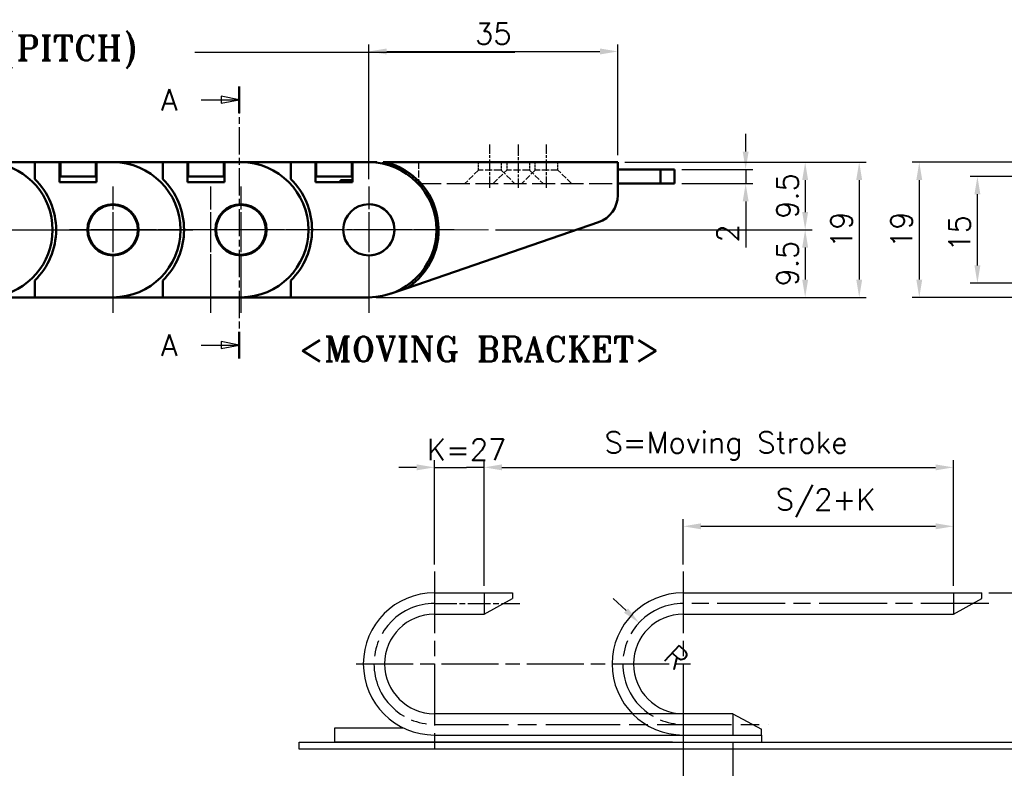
# Model space of a CAD drawing. Header units: millimetres. Extents: x 10 to 410, y 10 to 296.
# Tile 3 of 8: x 193 to 332, y 73 to 178. Entities that reach past the tile are written whole.
import ezdxf

# ---------------------------------------------------------------- set-up
doc = ezdxf.new("R2010")
doc.units = ezdxf.units.MM
doc.linetypes.add('CHAIN', pattern=[0.35429999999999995, 0.2362, -0.0295, 0.0591, -0.0295])
doc.linetypes.add('DASHED', pattern=[0.2068, 0.1655, -0.0413])
doc.layers.get('0').update_dxf_attribs({"lineweight": 25})
for name, color, linetype, lineweight in [('기호(ISO)', 7, 'Continuous', 25), ('단면선(ISO)', 3, 'CHAIN', 25), ('스케치 형상(ISO)', 7, 'Continuous', 25), ('외형선(ISO)', 7, 'Continuous', 50), ('중심 표식(ISO)', 1, 'CHAIN', 25), ('중심선(ISO)', 1, 'CHAIN', 25), ('치수(ISO)', 7, 'Continuous', 25)]:
    doc.layers.add(name, color=color, linetype=linetype, lineweight=lineweight)
doc.styles.add('주 문자 (ISO)', font='tahoma.ttf')
doc.styles.add('한신치수', font='RomanS.shx')
doc.dimstyles.new('한신체인', dxfattribs={"dimtxt": 3, "dimasz": 2.5, "dimexe": 1, "dimexo": 1, "dimgap": 1, "dimtad": 1, "dimrnd": 1e-08, "dimdsep": 46, "dimtxsty": '한신치수', "dimcen": 0.09, "dimdle": 10, "dimclrd": 3, "dimclre": 3, "dimclrt": 3, "dimazin": 2, "dimtfac": 1.168400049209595, "dimtmove": 0, "dimatfit": 3, "dimfxl": 0, "dimtolj": 1, "dimlwd": -1, "dimlwe": -1, "dimarcsym": 0})

# ---------------------------------------------------------------- blocks, each defined once
blk = doc.blocks.new('*D10')
at = {"layer": 'Defpoints', "color": 0, "transparency": 16777216}
for p in [(280.5325248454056, 93.41792747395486), (286.7482550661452, 87.62010910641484)]:
    blk.add_point(p, dxfattribs=at)
at = {"layer": '치수(ISO)', "color": 3, "transparency": 16777216}
blk.add_line((278.7043688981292, 95.12316817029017), (276.876212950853, 96.82840886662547), dxfattribs=at)
blk.add_solid([(278.9885756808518, 95.42786082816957), (278.4201621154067, 94.81847551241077), (280.5325248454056, 93.41792747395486)], dxfattribs=at)
at = {"layer": '치수(ISO)', "color": 3, "transparency": 16777216, "insert": (285.0116445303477, 89.23995940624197), "char_height": 3, "attachment_point": 5, "rotation": 316.9923283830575, "style": '한신치수'}
blk.add_mtext('\\A1; R', dxfattribs=at)
blk = doc.blocks.new('*D11')
at = {"layer": 'Defpoints', "color": 0, "transparency": 16777216}
for p in [(258.7482550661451, 115.2654489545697), (251.7482550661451, 100.6201091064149), (258.7482550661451, 97.62010910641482)]:
    blk.add_point(p, dxfattribs=at)
at = {"layer": '치수(ISO)', "color": 3, "transparency": 16777216}
for p, q in [((249.2482550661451, 115.2654489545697), (246.7482550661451, 115.2654489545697)), ((251.7482550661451, 101.6201091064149), (251.7482550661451, 116.2654489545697)), ((251.7482550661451, 115.2654489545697), (254.2482550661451, 115.2654489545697)), ((254.2482550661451, 115.2654489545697), (256.2482550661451, 115.2654489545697)), ((258.7482550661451, 115.2654489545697), (256.2482550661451, 115.2654489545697)), ((258.7482550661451, 98.62010910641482), (258.7482550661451, 116.2654489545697)), ((261.2482550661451, 115.2654489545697), (263.7482550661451, 115.2654489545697))]:
    blk.add_line(p, q, dxfattribs=at)
for points in [[(249.2482550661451, 115.6821156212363), (249.2482550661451, 114.848782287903), (251.7482550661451, 115.2654489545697)], [(261.2482550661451, 115.6821156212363), (261.2482550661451, 114.848782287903), (258.7482550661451, 115.2654489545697)]]:
    blk.add_solid(points, dxfattribs=at)
at = {"layer": '치수(ISO)', "color": 3, "transparency": 16777216, "insert": (255.2482550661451, 117.7654489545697), "char_height": 3, "attachment_point": 5, "style": '한신치수'}
blk.add_mtext('\\A1; K=27', dxfattribs=at)
blk = doc.blocks.new('*D12')
at = {"layer": 'Defpoints', "color": 0, "transparency": 16777216}
for p in [(324.7482550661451, 106.9754481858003), (286.7482550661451, 100.6201091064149), (324.7482550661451, 97.62010910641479)]:
    blk.add_point(p, dxfattribs=at)
at = {"layer": '치수(ISO)', "color": 3, "transparency": 16777216}
for p, q in [((286.7482550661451, 101.6201091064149), (286.7482550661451, 107.9754481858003)), ((289.2482550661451, 106.9754481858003), (322.2482550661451, 106.9754481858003)), ((324.7482550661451, 98.62010910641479), (324.7482550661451, 107.9754481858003))]:
    blk.add_line(p, q, dxfattribs=at)
for points in [[(289.2482550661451, 107.3921148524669), (289.2482550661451, 106.5587815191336), (286.7482550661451, 106.9754481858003)], [(322.2482550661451, 107.3921148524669), (322.2482550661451, 106.5587815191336), (324.7482550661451, 106.9754481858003)]]:
    blk.add_solid(points, dxfattribs=at)
at = {"layer": '치수(ISO)', "color": 3, "transparency": 16777216, "insert": (305.7482550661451, 110.2611624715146), "char_height": 3, "attachment_point": 5, "style": '한신치수'}
blk.add_mtext('\\A1; S/2+K', dxfattribs=at)
blk = doc.blocks.new('*D13')
at = {"layer": 'Defpoints', "color": 0, "transparency": 16777216}
for p in [(324.7482550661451, 115.2654489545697), (258.7482550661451, 97.62010910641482), (324.7482550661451, 97.62010910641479)]:
    blk.add_point(p, dxfattribs=at)
at = {"layer": '치수(ISO)', "color": 3, "transparency": 16777216}
for p, q in [((258.7482550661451, 98.62010910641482), (258.7482550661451, 116.2654489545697)), ((261.2482550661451, 115.2654489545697), (322.2482550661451, 115.2654489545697)), ((324.7482550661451, 98.62010910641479), (324.7482550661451, 116.2654489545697))]:
    blk.add_line(p, q, dxfattribs=at)
for points in [[(261.2482550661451, 115.6821156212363), (261.2482550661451, 114.848782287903), (258.7482550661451, 115.2654489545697)], [(322.2482550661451, 115.6821156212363), (322.2482550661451, 114.848782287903), (324.7482550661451, 115.2654489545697)]]:
    blk.add_solid(points, dxfattribs=at)
at = {"layer": '치수(ISO)', "color": 3, "transparency": 16777216, "insert": (291.7482550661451, 118.2654489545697), "char_height": 3, "attachment_point": 5, "style": '한신치수'}
blk.add_mtext('\\A1; S=Moving Stroke', dxfattribs=at)
blk = doc.blocks.new('*D14')
at = {"layer": 'Defpoints', "color": 0, "transparency": 16777216}
for p in [(286.7482550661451, 77.62010910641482), (293.7482550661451, 77.62010910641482), (293.7482550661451, 66.42090469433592)]:
    blk.add_point(p, dxfattribs=at)
at = {"layer": '치수(ISO)', "color": 3, "transparency": 16777216}
for p, q in [((286.7482550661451, 76.62010910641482), (286.7482550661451, 65.42090469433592)), ((293.7482550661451, 76.62010910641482), (293.7482550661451, 65.42090469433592)), ((284.2482550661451, 66.42090469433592), (281.7482550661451, 66.42090469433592)), ((286.7482550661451, 66.42090469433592), (289.2482550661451, 66.42090469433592)), ((289.2482550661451, 66.42090469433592), (291.2482550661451, 66.42090469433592)), ((293.7482550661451, 66.42090469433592), (291.2482550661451, 66.42090469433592)), ((296.2482550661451, 66.42090469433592), (298.7482550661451, 66.42090469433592))]:
    blk.add_line(p, q, dxfattribs=at)
for points in [[(284.2482550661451, 66.83757136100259), (284.2482550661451, 66.00423802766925), (286.7482550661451, 66.42090469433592)], [(296.2482550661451, 66.83757136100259), (296.2482550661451, 66.00423802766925), (293.7482550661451, 66.42090469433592)]]:
    blk.add_solid(points, dxfattribs=at)
at = {"layer": '치수(ISO)', "color": 3, "transparency": 16777216, "insert": (290.2482550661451, 68.92090469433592), "char_height": 3, "attachment_point": 5, "style": '한신치수'}
blk.add_mtext('\\A1; K', dxfattribs=at)
blk = doc.blocks.new('*D15')
at = {"layer": 'Defpoints', "color": 0, "transparency": 16777216}
for p in [(328.7482550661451, 97.62010910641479), (343.6476574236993, 97.62010910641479), (337.7482550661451, 76.62010910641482)]:
    blk.add_point(p, dxfattribs=at)
at = {"layer": '치수(ISO)', "color": 3, "transparency": 16777216}
for p, q in [((329.7482550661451, 97.62010910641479), (344.6476574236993, 97.62010910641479)), ((343.6476574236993, 79.12010910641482), (343.6476574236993, 95.12010910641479)), ((338.7482550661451, 76.62010910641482), (344.6476574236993, 76.62010910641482))]:
    blk.add_line(p, q, dxfattribs=at)
for points in [[(343.2309907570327, 95.12010910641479), (344.064324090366, 95.12010910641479), (343.6476574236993, 97.62010910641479)], [(343.2309907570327, 79.12010910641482), (344.064324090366, 79.12010910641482), (343.6476574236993, 76.62010910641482)]]:
    blk.add_solid(points, dxfattribs=at)
at = {"layer": '치수(ISO)', "color": 3, "transparency": 16777216, "insert": (341.1476574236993, 87.1201091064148), "char_height": 3, "attachment_point": 5, "rotation": 90, "style": '한신치수'}
blk.add_mtext('\\A1; H', dxfattribs=at)
blk = doc.blocks.new('*D16')
at = {"layer": 'Defpoints', "color": 0, "transparency": 16777216}
for p in [(231.6345914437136, 158.1815642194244), (18.49945602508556, 65.18154711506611), (95.96648549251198, 65.1815471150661)]:
    blk.add_point(p, dxfattribs=at)
at = {"layer": '치수(ISO)', "color": 3, "transparency": 16777216}
for p, q in [((230.6345914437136, 158.1815642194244), (17.49945602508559, 158.1815642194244)), ((18.49945602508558, 155.6815642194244), (18.49945602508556, 67.68154711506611)), ((94.96648549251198, 65.1815471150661), (17.49945602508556, 65.18154711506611))]:
    blk.add_line(p, q, dxfattribs=at)
for points in [[(18.08278935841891, 155.6815642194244), (18.91612269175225, 155.6815642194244), (18.49945602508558, 158.1815642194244)], [(18.08278935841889, 67.68154711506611), (18.91612269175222, 67.68154711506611), (18.49945602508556, 65.18154711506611)]]:
    blk.add_solid(points, dxfattribs=at)
at = {"layer": '치수(ISO)', "color": 3, "transparency": 16777216, "insert": (15.99945602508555, 111.6815556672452), "char_height": 3, "attachment_point": 5, "rotation": 90, "style": '한신치수'}
blk.add_mtext('\\A1;93', dxfattribs=at)
blk = doc.blocks.new('*D20')
at = {"layer": 'Defpoints', "color": 0, "transparency": 16777216}
for p in [(285.5341717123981, 157.1815452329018), (295.5341717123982, 157.1815452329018), (285.5341717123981, 155.1815452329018)]:
    blk.add_point(p, dxfattribs=at)
at = {"layer": '치수(ISO)', "color": 3, "transparency": 16777216}
for p, q in [((295.5341717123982, 159.6815452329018), (295.5341717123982, 162.1815452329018)), ((286.5341717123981, 157.1815452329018), (296.5341717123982, 157.1815452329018)), ((295.5341717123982, 157.1815452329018), (295.5341717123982, 155.1815452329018)), ((286.5341717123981, 155.1815452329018), (296.5341717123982, 155.1815452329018)), ((295.5341717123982, 152.6815452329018), (295.5341717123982, 146.1815452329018))]:
    blk.add_line(p, q, dxfattribs=at)
for points in [[(295.1175050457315, 159.6815452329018), (295.9508383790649, 159.6815452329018), (295.5341717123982, 157.1815452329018)], [(295.1175050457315, 152.6815452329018), (295.9508383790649, 152.6815452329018), (295.5341717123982, 155.1815452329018)]]:
    blk.add_solid(points, dxfattribs=at)
at = {"layer": '치수(ISO)', "color": 3, "transparency": 16777216, "insert": (293.0341717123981, 148.1815452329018), "char_height": 3, "attachment_point": 5, "rotation": 90, "style": '한신치수'}
blk.add_mtext('\\A1;2', dxfattribs=at)
blk = doc.blocks.new('*D21')
at = {"layer": 'Defpoints', "color": 0, "transparency": 16777216}
for p in [(277.5341717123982, 158.1815452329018), (259.3513380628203, 148.6821369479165), (303.9011200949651, 148.6821369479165)]:
    blk.add_point(p, dxfattribs=at)
at = {"layer": '치수(ISO)', "color": 3, "transparency": 16777216}
for p, q in [((278.5341717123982, 158.1815452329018), (304.9011200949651, 158.1815452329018)), ((303.9011200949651, 155.6815452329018), (303.9011200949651, 151.1821369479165)), ((260.3513380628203, 148.6821369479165), (304.9011200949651, 148.6821369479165))]:
    blk.add_line(p, q, dxfattribs=at)
for points in [[(303.4844534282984, 155.6815452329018), (304.3177867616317, 155.6815452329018), (303.9011200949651, 158.1815452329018)], [(303.4844534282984, 151.1821369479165), (304.3177867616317, 151.1821369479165), (303.9011200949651, 148.6821369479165)]]:
    blk.add_solid(points, dxfattribs=at)
at = {"layer": '치수(ISO)', "color": 3, "transparency": 16777216, "insert": (301.401120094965, 153.4318410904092), "char_height": 3, "attachment_point": 5, "rotation": 90, "style": '한신치수'}
blk.add_mtext('\\A1;9.5', dxfattribs=at)
blk = doc.blocks.new('2dTransSection1')
at = {"layer": '단면선(ISO)', "linetype": 'CHAIN', "ltscale": 16.23422431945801}
blk.add_line((224.2663498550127, 168.8529588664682), (224.2663498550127, 130.5904587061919), dxfattribs=at)
at = {"layer": '단면선(ISO)', "linetype": 'Continuous', "lineweight": 50}
for p, q in [((224.2663498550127, 168.8529588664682), (224.2663498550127, 165.1011731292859)), ((224.2663498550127, 134.3422444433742), (224.2663498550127, 130.5904587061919))]:
    blk.add_line(p, q, dxfattribs=at)
at = {"layer": '단면선(ISO)', "linetype": 'Continuous'}
for p, q in [((218.9260339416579, 166.977065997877), (221.7663498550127, 166.977065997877)), ((224.2663498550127, 166.977065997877), (221.7663498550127, 167.477065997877)), ((221.7663498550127, 167.477065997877), (221.7663498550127, 166.477065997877)), ((221.7663498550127, 166.977065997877), (224.2663498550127, 166.977065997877)), ((221.7663498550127, 166.477065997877), (224.2663498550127, 166.977065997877)), ((224.2663498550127, 132.4663515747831), (221.7663498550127, 132.966351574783)), ((221.7663498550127, 132.966351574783), (221.7663498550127, 131.9663515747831)), ((218.9260339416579, 132.4663515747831), (221.7663498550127, 132.4663515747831)), ((221.7663498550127, 132.4663515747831), (224.2663498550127, 132.4663515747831)), ((221.7663498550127, 131.9663515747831), (224.2663498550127, 132.4663515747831))]:
    blk.add_line(p, q, dxfattribs=at)
at = {"layer": '단면선(ISO)', "linetype": 'Continuous', "flags": 128}
for points in [[(221.7663501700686, 166.4770656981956), (224.2663501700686, 166.9770676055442), (221.7663501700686, 167.4770647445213), (221.7663501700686, 166.4770656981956)], [(221.7663501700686, 131.9663506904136), (224.2663501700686, 132.4663525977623), (221.7663501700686, 132.9663521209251), (221.7663501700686, 131.9663506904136)]]:
    blk.add_lwpolyline(points, dxfattribs=at)
at = {"layer": '단면선(ISO)'}
for points in [[(221.7663501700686, 166.4770656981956), (224.2663501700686, 166.9770676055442), (221.7663501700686, 167.4770647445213), (221.7663501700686, 166.4770656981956)], [(221.7663501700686, 131.9663506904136), (224.2663501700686, 132.4663525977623), (221.7663501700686, 132.9663521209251), (221.7663501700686, 131.9663506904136)]]:
    blk.add_solid(points, dxfattribs=at)
at = {"layer": '단면선(ISO)', "char_height": 3.00000011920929, "attachment_point": 7, "style": '한신치수'}
for insert in [(213.2793636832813, 165.4543022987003), (213.2793636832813, 130.9435878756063)]:
    blk.add_mtext('A', dxfattribs=dict(at, insert=insert))
blk = doc.blocks.new('MOVING BRACKET')
at = {"layer": '기호(ISO)', "color": 2, "insert": (-28.11367750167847, 1.870082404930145), "char_height": 3.499999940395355, "attachment_point": 1, "style": '주 문자 (ISO)'}
blk.add_mtext('\\fRomanT|b0|i0;\\H3.5000;<MOVING BRACKET>', dxfattribs=at)
blk = doc.blocks.new('*D41')
at = {"layer": 'Defpoints', "color": 0, "transparency": 16777216}
for p in [(277.5341717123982, 173.7643001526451), (277.5341717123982, 158.1815452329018), (242.5345628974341, 154.7815419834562)]:
    blk.add_point(p, dxfattribs=at)
at = {"layer": '치수(ISO)', "color": 3, "transparency": 16777216}
for p, q in [((242.5345628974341, 155.7815419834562), (242.5345628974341, 174.7643001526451)), ((277.5341717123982, 159.1815452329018), (277.5341717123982, 174.7643001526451)), ((245.0345628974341, 173.7643001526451), (275.0341717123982, 173.7643001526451))]:
    blk.add_line(p, q, dxfattribs=at)
for points in [[(245.0345628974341, 174.1809668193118), (245.0345628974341, 173.3476334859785), (242.5345628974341, 173.7643001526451)], [(275.0341717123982, 174.1809668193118), (275.0341717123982, 173.3476334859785), (277.5341717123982, 173.7643001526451)]]:
    blk.add_solid(points, dxfattribs=at)
at = {"layer": '치수(ISO)', "color": 3, "transparency": 16777216, "insert": (260.0343673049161, 176.2643001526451), "char_height": 3, "attachment_point": 5, "style": '한신치수'}
blk.add_mtext('\\A1;35', dxfattribs=at)
blk = doc.blocks.new('*D45')
at = {"layer": 'Defpoints', "color": 0, "transparency": 16777216}
for p in [(328.1313940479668, 156.1815747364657), (342.3735708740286, 156.1815747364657), (342.2735708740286, 141.1815900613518)]:
    blk.add_point(p, dxfattribs=at)
at = {"layer": '치수(ISO)', "color": 3, "transparency": 16777216}
for p, q in [((341.3735708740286, 156.1815747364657), (327.1313940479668, 156.1815747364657)), ((328.1313940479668, 143.6815900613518), (328.1313940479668, 153.6815747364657)), ((341.2735708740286, 141.1815900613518), (327.1313940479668, 141.1815900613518))]:
    blk.add_line(p, q, dxfattribs=at)
for points in [[(327.7147273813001, 153.6815747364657), (328.5480607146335, 153.6815747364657), (328.1313940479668, 156.1815747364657)], [(327.7147273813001, 143.6815900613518), (328.5480607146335, 143.6815900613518), (328.1313940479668, 141.1815900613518)]]:
    blk.add_solid(points, dxfattribs=at)
at = {"layer": '치수(ISO)', "color": 3, "transparency": 16777216, "insert": (325.6313940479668, 148.1815816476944), "char_height": 3, "attachment_point": 5, "rotation": 90, "style": '한신치수'}
blk.add_mtext('\\A1;15', dxfattribs=at)
blk = doc.blocks.new('*D46')
at = {"layer": 'Defpoints', "color": 0, "transparency": 16777216}
for p in [(337.2735708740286, 158.1815968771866), (319.9513979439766, 139.1815968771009), (337.2735708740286, 139.1815968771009)]:
    blk.add_point(p, dxfattribs=at)
at = {"layer": '치수(ISO)', "color": 3, "transparency": 16777216}
for p, q in [((336.2735708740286, 158.1815968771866), (318.9513979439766, 158.1815968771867)), ((319.9513979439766, 155.6815968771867), (319.9513979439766, 141.6815968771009)), ((336.2735708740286, 139.1815968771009), (318.9513979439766, 139.1815968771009))]:
    blk.add_line(p, q, dxfattribs=at)
for points in [[(319.53473127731, 155.6815968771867), (320.3680646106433, 155.6815968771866), (319.9513979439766, 158.1815968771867)], [(319.53473127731, 141.6815968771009), (320.3680646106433, 141.6815968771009), (319.9513979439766, 139.1815968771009)]]:
    blk.add_solid(points, dxfattribs=at)
at = {"layer": '치수(ISO)', "color": 3, "transparency": 16777216, "insert": (317.4513979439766, 148.6815968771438), "char_height": 3, "attachment_point": 5, "rotation": 90, "style": '한신치수'}
blk.add_mtext('\\A1;19', dxfattribs=at)
blk = doc.blocks.new('*D47')
at = {"layer": 'Defpoints', "color": 0, "transparency": 16777216}
for p in [(277.5341717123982, 158.1815452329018), (242.5345343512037, 139.1815419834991), (311.5031991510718, 139.1815419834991)]:
    blk.add_point(p, dxfattribs=at)
at = {"layer": '치수(ISO)', "color": 3, "transparency": 16777216}
for p, q in [((278.5341717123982, 158.1815452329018), (312.5031991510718, 158.1815452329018)), ((311.5031991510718, 155.6815452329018), (311.5031991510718, 141.6815419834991)), ((243.5345343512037, 139.1815419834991), (312.5031991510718, 139.1815419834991))]:
    blk.add_line(p, q, dxfattribs=at)
for points in [[(311.0865324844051, 155.6815452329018), (311.9198658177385, 155.6815452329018), (311.5031991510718, 158.1815452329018)], [(311.0865324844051, 141.6815419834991), (311.9198658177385, 141.6815419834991), (311.5031991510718, 139.1815419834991)]]:
    blk.add_solid(points, dxfattribs=at)
at = {"layer": '치수(ISO)', "color": 3, "transparency": 16777216, "insert": (309.0031991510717, 148.6815436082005), "char_height": 3, "attachment_point": 5, "rotation": 90, "style": '한신치수'}
blk.add_mtext('\\A1;19', dxfattribs=at)
blk = doc.blocks.new('*D52')
at = {"layer": 'Defpoints', "color": 0, "transparency": 16777216}
for p in [(259.3513380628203, 148.6821369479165), (242.5345343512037, 139.1815419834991), (303.9011200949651, 139.1815419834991)]:
    blk.add_point(p, dxfattribs=at)
at = {"layer": '치수(ISO)', "color": 3, "transparency": 16777216}
for p, q in [((260.3513380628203, 148.6821369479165), (304.9011200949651, 148.6821369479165)), ((303.9011200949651, 146.1821369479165), (303.9011200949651, 141.6815419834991)), ((243.5345343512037, 139.1815419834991), (304.9011200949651, 139.1815419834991))]:
    blk.add_line(p, q, dxfattribs=at)
for points in [[(303.4844534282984, 146.1821369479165), (304.3177867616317, 146.1821369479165), (303.9011200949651, 148.6821369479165)], [(303.4844534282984, 141.6815419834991), (304.3177867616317, 141.6815419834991), (303.9011200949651, 139.1815419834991)]]:
    blk.add_solid(points, dxfattribs=at)
at = {"layer": '치수(ISO)', "color": 3, "transparency": 16777216, "insert": (301.401120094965, 143.9318394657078), "char_height": 3, "attachment_point": 5, "rotation": 90, "style": '한신치수'}
blk.add_mtext('\\A1;9.5', dxfattribs=at)

msp = doc.modelspace()

# ---------------------------------------------------------------- linework, layer by layer
at = {"layer": '스케치 형상(ISO)', "color": 3}
msp.add_line((218.0668721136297, 173.6821369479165), (263.0668721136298, 173.6821369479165), dxfattribs=at)
at = {"layer": '스케치 형상(ISO)', "color": 2, "linetype": 'DASHED', "lineweight": 25, "ltscale": 5.711226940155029}
msp.add_line((249.5341717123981, 158.1815452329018), (249.5341717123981, 155.1815452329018), dxfattribs=at)
at = {"layer": '스케치 형상(ISO)', "color": 2, "linetype": 'DASHED', "lineweight": 25, "ltscale": 2.094053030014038}
for p, q in [((257.9341717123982, 157.0815452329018), (257.9341717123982, 158.1815452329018)), ((261.1341717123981, 158.1815452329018), (261.1341717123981, 157.0815452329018)), ((261.9341717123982, 158.1815452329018), (261.9341717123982, 157.0815452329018)), ((265.1341717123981, 158.1815452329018), (265.1341717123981, 157.0815452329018)), ((265.9341717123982, 157.0815452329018), (265.9341717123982, 158.1815452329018)), ((269.1341717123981, 157.0815452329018), (269.1341717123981, 158.1815452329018))]:
    msp.add_line(p, q, dxfattribs=at)
at = {"layer": '스케치 형상(ISO)', "color": 2, "linetype": 'DASHED', "lineweight": 25, "ltscale": 5.115355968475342}
for p, q in [((257.9341717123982, 157.0815452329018), (256.0341717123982, 155.1815452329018)), ((260.0341717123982, 155.1815452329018), (261.9341717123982, 157.0815452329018)), ((261.1341717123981, 157.0815452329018), (263.0341717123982, 155.1815452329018)), ((265.9341717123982, 157.0815452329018), (264.0341717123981, 155.1815452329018)), ((265.1341717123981, 157.0815452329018), (267.0341717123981, 155.1815452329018)), ((271.0341717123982, 155.1815452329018), (269.1341717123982, 157.0815452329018))]:
    msp.add_line(p, q, dxfattribs=at)
at = {"layer": '스케치 형상(ISO)', "color": 2, "linetype": 'DASHED', "lineweight": 25, "ltscale": 6.091981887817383}
for p, q in [((261.1341717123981, 157.0815452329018), (257.9341717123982, 157.0815452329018)), ((265.1341717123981, 157.0815452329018), (261.9341717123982, 157.0815452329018)), ((269.1341717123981, 157.0815452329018), (265.9341717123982, 157.0815452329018))]:
    msp.add_line(p, q, dxfattribs=at)
at = {"layer": '스케치 형상(ISO)', "color": 2, "linetype": 'DASHED', "lineweight": 25, "ltscale": 19.35891723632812}
msp.add_line((249.5102028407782, 155.1815452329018), (277.5341717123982, 155.1815452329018), dxfattribs=at)
at = {"layer": '스케치 형상(ISO)', "color": 1, "linetype": 'CHAIN', "lineweight": 18, "ltscale": 37.18805694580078}
msp.add_line((259.3513380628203, 148.6821369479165), (88.06687211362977, 148.6821369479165), dxfattribs=at)
at = {"layer": '스케치 형상(ISO)', "color": 1, "linetype": 'CHAIN', "ltscale": 36.69207000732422}
for p, q in [((251.7482550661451, 100.6201091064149), (251.7482550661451, 74.62010910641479)), ((286.7482550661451, 100.6201091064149), (286.7482550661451, 74.62010910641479))]:
    msp.add_line(p, q, dxfattribs=at)
at = {"layer": '스케치 형상(ISO)'}
for p, q in [((251.7482550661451, 97.62010910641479), (251.7482550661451, 94.62010910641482)), ((251.7482550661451, 97.62010910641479), (262.7482550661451, 97.62010910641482)), ((258.7482550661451, 97.62010910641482), (258.7482550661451, 94.62010910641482)), ((262.7482550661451, 97.62010910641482), (262.7482550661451, 96.82010910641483)), ((286.7482550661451, 97.62010910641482), (328.7482550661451, 97.62010910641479)), ((324.7482550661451, 97.62010910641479), (324.7482550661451, 94.62010910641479)), ((328.7482550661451, 96.8201091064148), (328.7482550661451, 97.62010910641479)), ((258.7482550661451, 94.62010910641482), (262.7482550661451, 96.82010910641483)), ((324.7482550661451, 94.62010910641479), (328.7482550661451, 96.8201091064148)), ((251.7482550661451, 94.62010910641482), (258.7482550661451, 94.62010910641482)), ((286.7482550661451, 94.62010910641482), (324.7482550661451, 94.62010910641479)), ((293.7482550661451, 80.62010910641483), (251.7482550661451, 80.62010910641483)), ((286.7482550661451, 80.62010910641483), (286.7482550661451, 77.62010910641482)), ((293.7482550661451, 80.62010910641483), (293.7482550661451, 77.62010910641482)), ((293.7482550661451, 80.62010910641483), (297.7482550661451, 78.4201091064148)), ((237.7482550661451, 76.62010910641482), (237.7482550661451, 78.6201091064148)), ((237.7482550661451, 78.6201091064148), (247.3893561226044, 78.62010910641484)), ((251.7482550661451, 77.62010910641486), (297.7482550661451, 77.62010910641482)), ((297.7482550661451, 77.62010910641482), (297.7482550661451, 78.4201091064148)), ((297.7482550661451, 77.62010910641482), (297.7482550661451, 76.62010910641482)), ((232.7482550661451, 76.62010910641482), (337.7482550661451, 76.62010910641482)), ((232.7482550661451, 75.62010910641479), (232.7482550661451, 76.62010910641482)), ((285.2482550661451, 76.62010910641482), (237.7482550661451, 76.62010910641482)), ((337.7482550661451, 75.62010910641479), (232.7482550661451, 75.62010910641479))]:
    msp.add_line(p, q, dxfattribs=at)
at = {"layer": '스케치 형상(ISO)', "color": 1, "linetype": 'CHAIN', "ltscale": 13.33438873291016}
msp.add_line((251.7482550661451, 96.1201091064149), (263.7482550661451, 96.12010910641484), dxfattribs=at)
at = {"layer": '스케치 형상(ISO)', "color": 1, "linetype": 'CHAIN', "ltscale": 40.45535659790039}
msp.add_line((329.7482550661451, 96.1201091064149), (286.7482550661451, 96.12010910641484), dxfattribs=at)
at = {"layer": '스케치 형상(ISO)', "color": 1, "linetype": 'CHAIN', "ltscale": 33.86960220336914}
msp.add_line((240.7482550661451, 87.62010910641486), (288.7482550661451, 87.62010910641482), dxfattribs=at)
at = {"layer": '스케치 형상(ISO)', "color": 1, "linetype": 'CHAIN', "ltscale": 44.21864700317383}
msp.add_line((251.7482550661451, 79.12010910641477), (298.7482550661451, 79.12010910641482), dxfattribs=at)
at = {"layer": '스케치 형상(ISO)'}
for centre, radius in [((251.7482550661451, 87.62010910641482), 10), ((286.7482550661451, 87.62010910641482), 10), ((251.7482550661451, 87.62010910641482), 6.999999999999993), ((286.7482550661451, 87.62010910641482), 6.999999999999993)]:
    msp.add_arc(centre, radius, 90, 270, dxfattribs=at)
at = {"layer": '스케치 형상(ISO)', "color": 1, "linetype": 'CHAIN', "ltscale": 37.6849250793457}
for centre, radius in [((251.7482550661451, 87.62010910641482), 8.500000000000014), ((286.7482550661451, 87.62010910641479), 8.50000000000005)]:
    msp.add_arc(centre, radius, 90, 270, dxfattribs=at)
at = {"layer": '외형선(ISO)'}
for p, q in [((189.9138592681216, 158.1817001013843), (195.5345914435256, 158.181683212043)), ((195.5345914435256, 158.181683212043), (195.5345843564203, 155.8231116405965)), ((195.5345914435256, 158.181683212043), (199.0345914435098, 158.1816726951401)), ((199.0345830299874, 155.3816726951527), (199.0345914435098, 158.1816726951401)), ((199.0345914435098, 158.1816726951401), (199.1345914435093, 158.1816723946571)), ((199.1345854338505, 156.1816723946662), (199.1345914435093, 158.1816723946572)), ((204.1345914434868, 158.1816573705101), (199.1345914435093, 158.1816723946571)), ((204.1345914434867, 158.1816573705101), (204.134585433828, 156.1816573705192)), ((204.1345914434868, 158.1816573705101), (204.2345914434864, 158.1816570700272)), ((204.2345914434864, 158.1816570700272), (204.234583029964, 155.3816570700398)), ((204.2345914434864, 158.1816570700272), (206.5345914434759, 158.1816501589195)), ((206.5345914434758, 158.1816501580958), (213.5345914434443, 158.1816291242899)), ((213.5345914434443, 158.1816291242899), (213.5345843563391, 155.8230575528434)), ((213.5345914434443, 158.1816291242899), (217.0345914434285, 158.181618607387)), ((217.0345830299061, 155.3816186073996), (217.0345914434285, 158.181618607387)), ((217.0345914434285, 158.181618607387), (217.134591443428, 158.1816183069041)), ((217.1345854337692, 156.1816183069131), (217.134591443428, 158.1816183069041)), ((222.1345914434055, 158.181603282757), (217.134591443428, 158.1816183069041)), ((222.1345914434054, 158.181603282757), (222.1345854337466, 156.1816032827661)), ((222.1345914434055, 158.181603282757), (222.234591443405, 158.1816029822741)), ((222.234591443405, 158.1816029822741), (222.2345830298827, 155.3816029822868)), ((222.234591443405, 158.1816029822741), (224.5345914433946, 158.1815960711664)), ((224.5345914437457, 158.1815960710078), (231.5345914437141, 158.1815750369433)), ((231.5345914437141, 158.1815750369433), (231.5345843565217, 155.8230034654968)), ((231.5345914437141, 158.1815750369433), (235.0345914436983, 158.181564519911)), ((235.0345830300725, 155.3815645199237), (235.0345914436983, 158.181564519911)), ((235.0345914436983, 158.181564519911), (235.1345914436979, 158.1815642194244)), ((235.1345854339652, 156.1815642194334), (235.1345914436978, 158.1815642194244)), ((240.1345914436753, 158.1815491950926), (235.1345914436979, 158.1815642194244)), ((240.1345914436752, 158.1815491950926), (240.1345854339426, 156.1815491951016)), ((240.1345914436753, 158.1815491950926), (240.2345914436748, 158.181548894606)), ((240.2345914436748, 158.181548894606), (240.2345830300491, 155.3815488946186)), ((240.2345914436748, 158.181548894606), (242.5345914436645, 158.1815419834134)), ((242.5345914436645, 158.1815419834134), (243.6345914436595, 158.1815386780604)), ((243.6345914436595, 158.1815386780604), (243.6345912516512, 158.117639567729)), ((244.5346002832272, 158.1815452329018), (244.5346002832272, 157.9686217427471)), ((244.5346002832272, 158.1815452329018), (244.9404135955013, 158.1815452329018)), ((277.5341717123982, 158.1815452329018), (244.9404135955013, 158.1815452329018)), ((277.5341717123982, 153.5350616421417), (277.5341717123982, 158.1815452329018)), ((277.5341717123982, 157.1815452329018), (283.5341717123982, 157.1815452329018)), ((283.5341717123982, 155.1815452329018), (283.5341717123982, 157.1815452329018)), ((283.5341717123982, 157.1815452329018), (285.5341717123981, 157.1815452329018)), ((285.5341717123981, 155.1815452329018), (285.5341717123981, 157.1815452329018)), ((204.234583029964, 155.3816570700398), (199.0345830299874, 155.3816726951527)), ((199.034585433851, 156.1816726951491), (199.1345854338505, 156.1816723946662)), ((199.1345854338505, 156.1816723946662), (204.134585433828, 156.1816573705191)), ((204.134585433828, 156.1816573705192), (204.2345854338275, 156.1816570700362)), ((222.2345830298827, 155.3816029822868), (217.0345830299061, 155.3816186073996)), ((217.0345854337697, 156.181618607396), (217.1345854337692, 156.1816183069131)), ((217.1345854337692, 156.1816183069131), (222.1345854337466, 156.181603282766)), ((222.1345854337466, 156.1816032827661), (222.2345854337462, 156.1816029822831)), ((240.2345830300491, 155.3815488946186), (235.0345830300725, 155.3815645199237)), ((235.0345854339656, 156.1815645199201), (235.1345854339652, 156.1815642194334)), ((235.1345854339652, 156.1815642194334), (240.1345854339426, 156.1815491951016)), ((240.234583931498, 155.6815452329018), (238.5341717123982, 155.6815452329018)), ((238.5341717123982, 155.6815452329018), (238.5341717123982, 155.3815540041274)), ((240.1345854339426, 156.1815491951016), (240.2345854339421, 156.181548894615)), ((277.5341717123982, 155.1815452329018), (283.5341717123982, 155.1815452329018)), ((283.5341717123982, 155.1815452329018), (285.5341717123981, 155.1815452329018)), ((203.4168768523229, 150.4816595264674), (203.4601780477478, 150.4566593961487)), ((221.416876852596, 150.4816054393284), (221.4601780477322, 150.4566053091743)), ((247.9012805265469, 140.4819023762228), (274.8360130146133, 149.7528388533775)), ((205.320381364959, 145.345745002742), (205.3032802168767, 145.298760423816)), ((223.3203813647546, 145.3456909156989), (223.3032802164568, 145.2987063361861)), ((195.5345414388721, 141.5402547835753), (195.5345343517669, 139.1816832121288)), ((213.5345414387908, 141.5402006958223), (213.5345343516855, 139.1816291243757)), ((231.5345414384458, 141.5401466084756), (231.5345343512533, 139.1815750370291)), ((247.9012805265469, 140.4819023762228), (245.6734566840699, 139.7150852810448)), ((195.5345343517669, 139.1816832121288), (189.9138592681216, 139.1817001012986)), ((206.5345343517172, 139.1816501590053), (195.5345343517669, 139.1816832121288)), ((213.5345343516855, 139.1816291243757), (206.5345343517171, 139.1816501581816)), ((224.5345343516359, 139.1815960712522), (213.5345343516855, 139.1816291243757)), ((231.5345343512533, 139.1815750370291), (224.5345343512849, 139.1815960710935)), ((242.5345343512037, 139.1815419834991), (231.5345343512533, 139.1815750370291))]:
    msp.add_line(p, q, dxfattribs=at)
for centre, radius in [((206.5345628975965, 148.6816501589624), 3.600000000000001), ((206.5345628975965, 148.6816501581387), 3.5), ((224.5345628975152, 148.6815960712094), 3.600000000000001), ((224.5345628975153, 148.6815960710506), 3.5), ((242.5341717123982, 148.6815452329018), 3.600000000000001)]:
    msp.add_circle(centre, radius, dxfattribs=at)
for centre, radius, start, end in [((188.5345628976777, 148.6817042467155), 9.500000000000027, 278.348229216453, 81.65177078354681), ((206.5345628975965, 148.6816501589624), 9.500000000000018, 269.9998278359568, 89.99982783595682), ((224.5345628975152, 148.6815960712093), 9.500000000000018, 269.9998278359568, 89.99982783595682), ((242.5345628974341, 148.6815419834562), 9.500000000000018, 269.9998278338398, 89.99982783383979), ((242.5341717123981, 148.6815452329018), 9.800000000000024, 303.206912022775, 75.78655397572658), ((188.5345628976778, 148.6817042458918), 10.00000000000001, 314.4268318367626, 45.57282383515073), ((206.5345628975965, 148.6816501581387), 9.999999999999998, 314.4268318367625, 45.57282383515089), ((224.5345628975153, 148.6815960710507), 10.00000000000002, 314.4268318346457, 45.57282383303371), ((273.5341717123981, 153.5350616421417), 4.000000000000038, 288.9934659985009, 0), ((242.5345628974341, 148.6815419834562), 3.600000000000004, 269.5209606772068, 89.52718679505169), ((206.5345628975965, 148.6816501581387), 3.550000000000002, 149.9998278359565, 249.9998278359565), ((224.5345628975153, 148.6815960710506), 3.549999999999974, 149.9998278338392, 249.9998278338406)]:
    msp.add_arc(centre, radius, start, end, dxfattribs=at)
at = {"layer": '중심 표식(ISO)', "linetype": 'CHAIN', "ltscale": 13.55663013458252}
for p, q in [((206.5345628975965, 154.7816501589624), (206.5345628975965, 142.5816501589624)), ((220.2512197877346, 154.7817042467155), (220.2512197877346, 142.5817042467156)), ((224.5345628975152, 154.7815960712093), (224.5345628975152, 142.5815960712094)), ((242.5345628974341, 154.7815419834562), (242.5345628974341, 142.5815419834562)), ((212.6345628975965, 148.6816501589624), (200.4345628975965, 148.6816501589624)), ((230.6345628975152, 148.6815960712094), (218.4345628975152, 148.6815960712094)), ((248.634562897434, 148.6815419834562), (236.434562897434, 148.6815419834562))]:
    msp.add_line(p, q, dxfattribs=at)
at = {"layer": '중심 표식(ISO)', "linetype": 'CHAIN', "ltscale": 13.33438873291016}
for p, q in [((206.5345628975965, 154.6816501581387), (206.5345628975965, 142.6816501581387)), ((220.2512197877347, 154.6817042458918), (220.2512197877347, 142.6817042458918)), ((224.5345628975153, 154.6815960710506), (224.5345628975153, 142.6815960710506)), ((212.5345628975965, 148.6816501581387), (200.5345628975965, 148.6816501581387)), ((230.5345628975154, 148.6815960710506), (218.5345628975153, 148.6815960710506))]:
    msp.add_line(p, q, dxfattribs=at)
at = {"layer": '중심 표식(ISO)', "linetype": 'CHAIN', "ltscale": 23.99096870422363}
for p, q in [((206.5345628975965, 151.1816501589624), (206.5345628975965, 136.6816501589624)), ((220.2512197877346, 151.1817042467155), (220.2512197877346, 136.6817042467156)), ((224.5345628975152, 151.1815960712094), (224.5345628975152, 136.6815960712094)), ((242.5345628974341, 151.1815419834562), (242.5345628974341, 136.6815419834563)), ((191.0345628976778, 148.6817042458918), (217.7512197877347, 148.6817042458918)), ((194.5345628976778, 148.6817042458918), (214.2512197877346, 148.6817042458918)), ((194.6345628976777, 148.6817042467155), (214.1512197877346, 148.6817042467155)), ((200.5345628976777, 148.6817042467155), (217.7512197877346, 148.6817042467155)), ((201.0345628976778, 148.6817042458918), (217.7512197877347, 148.6817042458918)), ((218.5345628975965, 148.6816501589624), (204.0345628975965, 148.6816501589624)), ((219.0345628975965, 148.6816501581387), (204.0345628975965, 148.6816501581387)), ((236.5345628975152, 148.6815960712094), (222.0345628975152, 148.6815960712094)), ((237.0345628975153, 148.6815960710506), (222.0345628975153, 148.6815960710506)), ((254.534562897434, 148.6815419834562), (240.0345628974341, 148.6815419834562))]:
    msp.add_line(p, q, dxfattribs=at)
at = {"layer": '중심 표식(ISO)', "linetype": 'CHAIN', "ltscale": 5.55593729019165}
for p, q in [((206.5345628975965, 151.1816501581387), (206.5345628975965, 146.1816501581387)), ((206.5345628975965, 151.1816501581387), (206.5345628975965, 146.1816501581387)), ((220.2512197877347, 151.1817042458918), (220.2512197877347, 146.1817042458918)), ((220.2512197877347, 151.1817042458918), (220.2512197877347, 146.1817042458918)), ((224.5345628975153, 151.1815960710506), (224.5345628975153, 146.1815960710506)), ((224.5345628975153, 151.1815960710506), (224.5345628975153, 146.1815960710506)), ((209.0345628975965, 148.6816501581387), (204.0345628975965, 148.6816501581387)), ((227.0345628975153, 148.6815960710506), (222.0345628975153, 148.6815960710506))]:
    msp.add_line(p, q, dxfattribs=at)
at = {"layer": '중심선(ISO)', "linetype": 'CHAIN', "ltscale": 6.778264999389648}
for p, q in [((259.5341717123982, 154.5815452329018), (259.5341717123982, 160.6815452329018)), ((263.5341717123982, 160.6815452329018), (263.5341717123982, 154.5815452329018)), ((267.5341717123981, 154.5815452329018), (267.5341717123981, 160.6815452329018))]:
    msp.add_line(p, q, dxfattribs=at)

# ---------------------------------------------------------------- block references
msp.add_blockref('MOVING BRACKET', (260.740927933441, 131.7807712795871))
at = {"layer": '단면선(ISO)'}
msp.add_blockref('2dTransSection1', (0, 0), dxfattribs=at)

# ---------------------------------------------------------------- texts
at = {"layer": '기호(ISO)', "color": 2, "insert": (175.5668721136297, 173.6821369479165), "char_height": 3.499999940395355, "attachment_point": 5, "style": '주 문자 (ISO)'}
msp.add_mtext('\\fRomanT|b0|i0;\\H3.5000;L = LINKS X 18mm(PITCH)', dxfattribs=at)

# ---------------------------------------------------------------- dimensions: what is measured, and where the dimension line sits
at = {"layer": '치수(ISO)', "color": 3}
for base, p1, p2, angle, override, picture, middle in [((277.5341717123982, 173.7643001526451), (242.5345628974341, 154.7815419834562), (277.5341717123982, 158.1815452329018), 180, {"dimdec": 2, "dimtp": 0, "dimtm": -0, "dimtdec": 2, "dimtofl": 0, "dimatfit": 1}, '*D41', (260.0343673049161, 173.7643001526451)), ((295.5341717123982, 157.1815452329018), (285.5341717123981, 155.1815452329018), (285.5341717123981, 157.1815452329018), 90, {"dimdec": 2, "dimtp": 0, "dimtm": -0, "dimtdec": 2, "dimtofl": 1, "dimatfit": 1}, '*D20', (295.5341717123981, 148.1815452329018)), ((311.5031991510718, 139.1815419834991), (277.5341717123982, 158.1815452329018), (242.5345343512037, 139.1815419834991), 90, {"dimdec": 2, "dimtp": 0, "dimtm": -0, "dimtdec": 2, "dimtofl": 0, "dimatfit": 1}, '*D47', (311.5031991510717, 148.6815436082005)), ((303.9011200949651, 148.6821369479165), (277.5341717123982, 158.1815452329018), (259.3513380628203, 148.6821369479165), 90, {"dimdec": 2, "dimtp": 0, "dimtm": -0, "dimtdec": 2, "dimtofl": 0, "dimatfit": 1}, '*D21', (303.901120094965, 153.4318410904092)), ((319.9513979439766, 139.1815968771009), (337.2735708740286, 158.1815968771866), (337.2735708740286, 139.1815968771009), 90, {"dimdec": 2, "dimtp": 0, "dimtm": -0, "dimtdec": 2, "dimtofl": 0, "dimatfit": 1}, '*D46', (319.9513979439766, 148.6815968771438)), ((328.1313940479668, 156.1815747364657), (342.2735708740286, 141.1815900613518), (342.3735708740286, 156.1815747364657), 270, {"dimdec": 2, "dimtp": 0, "dimtm": -0, "dimtdec": 2, "dimtofl": 0, "dimatfit": 1}, '*D45', (328.1313940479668, 148.1815816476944)), ((303.9011200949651, 139.1815419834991), (259.3513380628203, 148.6821369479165), (242.5345343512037, 139.1815419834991), 90, {"dimdec": 2, "dimtp": 0, "dimtm": -0, "dimtdec": 2, "dimtofl": 0, "dimatfit": 1}, '*D52', (303.901120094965, 143.9318394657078))]:
    dim = msp.add_linear_dim(base=base, p1=p1, p2=p2, angle=angle, dimstyle='한신체인', override=override, dxfattribs=at)
    dim.commit()
    dim.dimension.update_dxf_attribs({"geometry": picture, "text_midpoint": middle, "dimtype": 160})
for base, p1, p2, angle, text, override, picture, middle in [((18.49945602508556, 65.18154711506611), (231.6345914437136, 158.1815642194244), (95.96648549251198, 65.1815471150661), 90, '93', {"dimdec": 2, "dimtp": 0, "dimtm": -0, "dimtdec": 2, "dimtofl": 0, "dimatfit": 1}, '*D16', (18.49945602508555, 111.6815556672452)), ((324.7482550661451, 115.2654489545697), (258.7482550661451, 97.62010910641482), (324.7482550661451, 97.62010910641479), 180, ' S=Moving Stroke', {"dimdec": 2, "dimtp": 0, "dimtm": -0, "dimtdec": 2, "dimtofl": 0, "dimatfit": 1}, '*D13', (291.7482550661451, 115.2654489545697)), ((258.7482550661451, 115.2654489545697), (251.7482550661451, 100.6201091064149), (258.7482550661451, 97.62010910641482), 180, ' K=27', {"dimdec": 2, "dimtp": 0, "dimtm": -0, "dimtdec": 2, "dimtofl": 0}, '*D11', (255.2482550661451, 115.2654489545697)), ((324.7482550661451, 106.9754481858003), (286.7482550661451, 100.6201091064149), (324.7482550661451, 97.62010910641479), 180, ' S/2+K', {"dimdec": 2, "dimtp": 0, "dimtm": -0, "dimtdec": 2, "dimtofl": 0, "dimatfit": 1}, '*D12', (305.7482550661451, 106.9754481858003)), ((343.6476574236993, 97.62010910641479), (337.7482550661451, 76.62010910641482), (328.7482550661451, 97.62010910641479), 270, ' H', {"dimdec": 2, "dimtp": 0, "dimtm": -0, "dimtdec": 2, "dimtofl": 0, "dimatfit": 1}, '*D15', (343.6476574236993, 87.1201091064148)), ((293.7482550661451, 66.42090469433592), (286.7482550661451, 77.62010910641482), (293.7482550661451, 77.62010910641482), 180, ' K', {"dimdec": 2, "dimtp": 0, "dimtm": -0, "dimtdec": 2, "dimtofl": 0}, '*D14', (290.2482550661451, 66.42090469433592))]:
    dim = msp.add_linear_dim(base=base, p1=p1, p2=p2, angle=angle, text=text, dimstyle='한신체인', override=override, dxfattribs=at)
    dim.commit()
    dim.dimension.update_dxf_attribs({"geometry": picture, "text_midpoint": middle, "dimtype": 160})
dim = msp.add_radius_dim(center=(286.7482550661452, 87.62010910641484), mpoint=(280.5325248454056, 93.41792747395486), text=' R', dimstyle='한신체인', override={"dimdec": 2, "dimcen": 0, "dimdle": 0, "dimtp": 0, "dimtm": -0, "dimtdec": 2, "dimtofl": 0, "dimtmove": 2}, dxfattribs=at)
dim.commit()
dim.dimension.update_dxf_attribs({"geometry": '*D10', "text_midpoint": (285.0116445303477, 89.23995940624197), "dimtype": 164})

doc.saveas('drawing.dxf')
